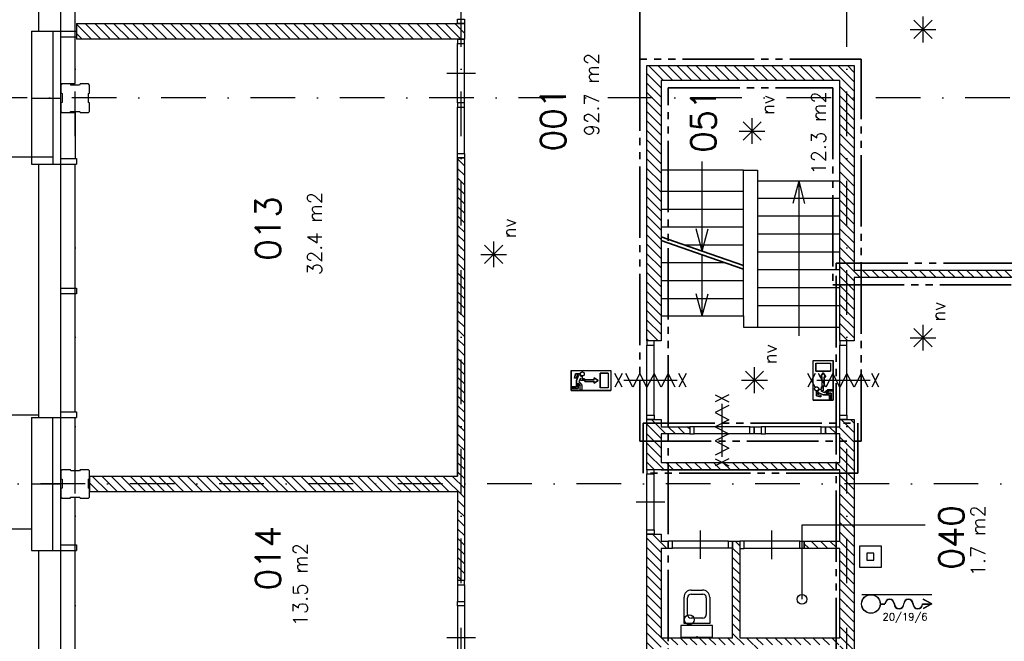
# Model space of a CAD drawing. Extents: x 36324 to 146208, y -50294 to 26426.
# Tile 5 of 39: x 44785 to 58564, y -10203 to -1510. Entities that reach past the tile are written whole.
import ezdxf
from ezdxf.enums import TextEntityAlignment as Align

# ---------------------------------------------------------------- set-up
doc = ezdxf.new("R2010")
doc.units = 0
doc.header["$LTSCALE"] = 100
doc.linetypes.add('B0302', pattern=[12.5, 6.25, -3.125, 0, -3.125])
doc.linetypes.add('B0804', pattern=[15, 10, -1, 1, -1, 1, -1])
for name, color, linetype in [('Bouwkundig', 253, 'CONTINUOUS'), ('Bouwkundig hatch', 254, 'CONTINUOUS'), ('Bouwkundig tekst', 252, 'CONTINUOUS'), ('Stramien', 252, 'B0302')]:
    doc.layers.add(name, color=color, linetype=linetype)
doc.layers.add('brandscheiding', color=40, linetype='B0804', lineweight=35)
doc.styles.add('bouwk tekst', font='romans.shx')
doc.styles.get("Standard").update_dxf_attribs({"font": 'romans.shx'})
pattern_1 = [(135, (55777.52, -168084.84), (-66.29126, -66.29126), [])]

msp = doc.modelspace()

# ---------------------------------------------------------------- hatches: boundary and pattern name
at = {"layer": 'Bouwkundig hatch', "linetype": 'Continuous'}
h = msp.add_hatch(dxfattribs=at)
h.set_pattern_fill('ANSI31', color=256, scale=750, angle=90, style=0)
h.set_pattern_definition(pattern_1)
h.paths.add_polyline_path([(51012.8, -1782.2), (51012.8, -1562.2), (50912.8, -1562.2), (45582.8, -1562.2), (45582.8, -1782.2)])
h.paths.add_polyline_path([(45762.8, -7892.7), (45762.8, -7934.7), (45747.8, -7939.7), (45747.8, -8064.7), (45762.8, -8072.7), (45762.8, -8112.7), (50912.8, -8112.7), (50912.8, -9352.7), (51012.8, -9352.7), (51012.8, -3442.7), (50912.8, -3442.7), (50912.8, -7892.7)])
h.paths.add_polyline_path([(45582.8, -10652.7), (45582.8, -10752.7), (51012.8, -10752.7), (51012.8, -10652.7), (50912.8, -10652.7)])
h = msp.add_hatch(dxfattribs=at)
h.set_pattern_fill('ANSI31', color=256, scale=750, angle=90, style=0)
h.set_pattern_definition(pattern_1)
h.paths.add_polyline_path([(53762.8, -2152.2), (53562.8, -2152.2), (53562.8, -6002.2), (53762.8, -6002.2), (53762.8, -2362.2), (56262.8, -2362.2), (56262.8, -6002.2), (56462.8, -6002.2), (56462.8, -5117.2), (61463.3, -5117.2), (61463.3, -5013.2), (56462.8, -5013.2), (56462.8, -2152.2), (56262.8, -2152.2)])
h = msp.add_hatch(dxfattribs=at)
h.set_pattern_fill('ANSI31', color=256, scale=750, angle=90, style=0)
h.set_pattern_definition(pattern_1)
h.paths.add_polyline_path([(53562.8, -8702.7), (53562.8, -11652.7), (53762.8, -11652.7), (53762.8, -11452.7), (54162.8, -11452.7), (54162.8, -11352.7), (53762.8, -11352.7), (53762.8, -10252.7), (55062.8, -10252.7), (55062.8, -11352.7), (55064.8, -11352.7), (55064.8, -11452.7), (55162.8, -11452.7), (55162.8, -10252.7), (56262.8, -10252.7), (56262.8, -11352.7), (56064.8, -11352.7), (56064.8, -11452.7), (56262.8, -11452.7), (56262.8, -12652.7), (55464.8, -12652.7), (55464.8, -12752.7), (56262.8, -12752.7), (56262.8, -13642.7), (53762.8, -13642.7), (53762.8, -12752.7), (54562.8, -12752.7), (54562.8, -12652.7), (53762.8, -12652.7), (53762.8, -12552.7), (53562.8, -12552.7), (53562.8, -14416.7), (53762.8, -14416.7), (53762.8, -13852.7), (56462.8, -13852.7), (56462.8, -7102.7), (56262.8, -7102.7), (56262.8, -7202.2), (56062.8, -7202.2), (56062.8, -7302.2), (56262.8, -7302.2), (56262.8, -7702.7), (53762.8, -7702.7), (53762.8, -7302.2), (54162.8, -7302.2), (54162.8, -7202.2), (53762.8, -7202.2), (53762.8, -7101.7), (53662.8, -7101.7), (53662.8, -7102.2), (53562.8, -7102.2), (53562.8, -7802.7), (53662.5, -7802.7), (56262.8, -7802.7), (56262.8, -8802.7), (55762.8, -8802.7), (55762.8, -8902.7), (56262.8, -8902.7), (56262.8, -10152.7), (54862.8, -10152.7), (54862.8, -8802.7), (54762.8, -8802.7), (54762.8, -8901.2), (54762.8, -10152.7), (53762.8, -10152.7), (53762.8, -8902.7), (53862.8, -8902.7), (53862.8, -8802.7), (53762.8, -8802.7), (53762.8, -8702.7)])

# ---------------------------------------------------------------- linework, layer by layer
at = {"layer": 'Bouwkundig', "linetype": 'Continuous'}
for p, q in [((45362.3, -13403.2), (45362.3, 8397.2)), ((45048.3, 1867.3), (45048.3, -1672.7)), ((45562.3, -1672.7), (45562.3, 57.3)), ((57427.4, -1826.7, 2600), (57427.4, -1465, 2600)), ((45582.3, -1562.7), (45582.3, -1782.7)), ((57246.6, -1645.9, 2600), (57606.4, -1645.9, 2600)), ((57555, -1773.1, 2600), (57299.3, -1517.4, 2600)), ((57299.3, -1773.1, 2600), (57553.7, -1518.6, 2600)), ((44948.3, -1672.7), (44948.3, -3532.7)), ((44948.3, -1672.7), (45582.3, -1672.7)), ((45248.3, -1672.7), (45248.3, -3532.7)), ((45582.3, -1752.7), (45362.3, -1752.7)), ((45562.3, -2402.7), (45562.3, -1752.7)), ((45362.3, -2402.7), (45562.3, -2402.7)), ((44948.3, -2605.6), (45362.3, -2605.6)), ((45362.3, -2808.5), (45562.3, -2808.5)), ((45562.3, -2808.5), (45562.3, -3452.7)), ((55035.9, -3247.6, 2600), (55035.9, -2885.9, 2600)), ((55163.5, -3193.9, 2600), (54907.7, -2938.2, 2600)), ((54907.7, -3193.9, 2600), (55162.2, -2939.5, 2600)), ((54855, -3066.7, 2600), (55214.9, -3066.7, 2600)), ((45248.3, -3432.7), (42562.3, -3432.7)), ((44948.3, -3532.7), (45582.3, -3532.7)), ((45048.3, -3532.7), (45048.3, -7072.7)), ((45362.3, -3452.7), (45582.3, -3452.7)), ((45562.3, -5262.7), (45562.3, -3532.7)), ((45582.3, -3452.7), (45582.3, -3532.7)), ((51546.6, -4918.9, 2600), (51290.9, -4663.1, 2600)), ((51290.9, -4918.9, 2600), (51545.3, -4664.4, 2600)), ((51419, -4972.5, 2600), (51419, -4610.8, 2600)), ((51238.2, -4791.6, 2600), (51598, -4791.6, 2600)), ((56462.3, -5013.7), (61462.8, -5013.7)), ((61462.8, -5117.7), (56462.3, -5117.7)), ((45362.3, -5262.7), (45582.3, -5262.7)), ((45582.3, -5342.7), (45362.3, -5342.7)), ((45562.3, -6992.9), (45562.3, -5342.7)), ((45582.3, -5262.7), (45582.3, -5342.7)), ((57427.4, -6137.9, 2600), (57427.4, -5776.2, 2600)), ((57555, -6084.3, 2600), (57299.3, -5828.5, 2600)), ((57299.3, -6084.3, 2600), (57553.7, -5829.8, 2600)), ((57246.6, -5957.1, 2600), (57606.4, -5957.1, 2600)), ((55891.1, -6830.2), (55891.1, -6275.3)), ((55891.1, -6275.3), (56168.5, -6275.3)), ((55928.1, -6312.3), (55928.1, -6423.3)), ((55928.1, -6312.3), (56131.6, -6312.3)), ((56131.6, -6312.3), (56131.6, -6423.3)), ((56168.5, -6830.2), (56168.5, -6275.3)), ((52502.1, -6418.2), (52502.1, -6695.6)), ((52502.1, -6418.2), (53057, -6418.2)), ((52562.2, -6464.4), (52547.2, -6524.5)), ((52623.2, -6464.4), (52562.2, -6464.4)), ((52909, -6455.2), (52909, -6658.6)), ((53020, -6455.2), (52909, -6455.2)), ((53020, -6455.2), (53020, -6658.6)), ((53057, -6418.2), (53057, -6695.6)), ((55196.8, -6679.3, 2600), (54941.1, -6423.6, 2600)), ((54941.1, -6679.3, 2600), (55195.5, -6424.8, 2600)), ((55069.2, -6732.9, 2600), (55069.2, -6371.2, 2600)), ((55928.1, -6423.3), (56131.6, -6423.3)), ((56029.8, -6451), (55992.8, -6506.5)), ((56066.8, -6506.5), (56029.8, -6451)), ((52571, -6524.5), (52547.2, -6524.5)), ((52580.3, -6487.6), (52571, -6524.5)), ((52607.2, -6487.6), (52576.1, -6556)), ((52576.1, -6556), (52576.1, -6644.8)), ((52580.3, -6487.6), (52607.2, -6487.6)), ((52599.2, -6593.9), (52627, -6629.6)), ((52599.2, -6667.9), (52599.2, -6593.9)), ((52610.1, -6570.2), (52650.1, -6621.6)), ((52631.6, -6523.3), (52610.2, -6570.4)), ((52631.6, -6523.3), (52631.6, -6556.9)), ((52687.1, -6556.9), (52631.6, -6556.9)), ((52654.7, -6500.2), (52654.7, -6533.8)), ((52687.1, -6533.8), (52654.7, -6533.8)), ((52687.1, -6556.9), (52687.1, -6533.8)), ((52696.3, -6543), (52825.8, -6543)), ((52696.3, -6543), (52696.3, -6570.8)), ((52696.3, -6570.8), (52825.8, -6570.8)), ((52825.8, -6519.9), (52825.8, -6543)), ((52881.3, -6556.9), (52825.8, -6519.9)), ((52825.8, -6593.9), (52881.3, -6556.9)), ((52825.8, -6570.8), (52825.8, -6593.9)), ((54888.4, -6552.1, 2600), (55248.2, -6552.1, 2600)), ((55992.8, -6506.5), (56016, -6506.5)), ((56016, -6636), (56016, -6506.5)), ((56043.7, -6506.5), (56066.8, -6506.5)), ((56043.7, -6636), (56043.7, -6506.5)), ((52502.1, -6695.6), (53057, -6695.6)), ((52511.4, -6644.8), (52511.4, -6667.9)), ((52576.1, -6644.8), (52511.4, -6644.8)), ((52511.4, -6667.9), (52599.2, -6667.9)), ((52627, -6691), (52627, -6629.6)), ((52650.1, -6691), (52627, -6691)), ((52650.1, -6621.6), (52650.1, -6691)), ((53020, -6658.6), (52909, -6658.6)), ((55937.3, -6709.1), (55937.3, -6770.1)), ((55960.5, -6725.1), (56028.9, -6756.2)), ((55960.5, -6752), (55960.5, -6725.1)), ((55973.2, -6677.6), (56006.7, -6677.6)), ((55996.2, -6700.7), (56029.8, -6700.7)), ((55996.2, -6700.7), (56043.3, -6722.1)), ((56006.7, -6645.2), (56006.7, -6677.6)), ((56029.8, -6645.2), (56006.7, -6645.2)), ((56016, -6636), (56043.7, -6636)), ((56029.8, -6645.2), (56029.8, -6700.7)), ((56043.2, -6722.2), (56094.6, -6682.2)), ((56066.9, -6733.1), (56102.5, -6705.3)), ((56140.8, -6733.1), (56066.9, -6733.1)), ((56094.6, -6682.2), (56163.9, -6682.2)), ((56163.9, -6705.3), (56102.5, -6705.3)), ((56140.8, -6820.9), (56140.8, -6733.1)), ((56163.9, -6682.2), (56163.9, -6705.3)), ((55891.1, -6830.2), (56168.5, -6830.2)), ((55937.3, -6770.1), (55997.5, -6785.1)), ((55960.5, -6752), (55997.5, -6761.3)), ((55997.5, -6761.3), (55997.5, -6785.1)), ((56028.9, -6756.2), (56117.7, -6756.2)), ((56117.7, -6756.2), (56117.7, -6820.9)), ((56117.7, -6820.9), (56140.8, -6820.9)), ((45362.3, -6992.7), (45582.3, -6992.7)), ((45582.3, -6992.7), (45582.3, -7072.7)), ((45048.3, -7042.7), (42562.3, -7042.7)), ((44948.3, -7072.7), (44948.3, -8933.2)), ((44948.3, -7072.7), (45582.3, -7072.7)), ((45248.3, -8933.2), (45248.3, -7072.7)), ((45562.3, -7818.2), (45562.3, -7072.7)), ((56262.3, -7103.2), (56462.3, -7103.2)), ((45762.3, -7893.2), (45762.3, -8113.2)), ((44948.3, -8002.7), (45362.3, -8002.7)), ((44948.3, -8003.2), (45362.3, -8003.2)), ((45562.3, -8853.2), (45562.3, -8188.2)), ((44948.3, -8633.2), (42362.3, -8633.2)), ((55732.5, -8580.9), (55732.5, -9616.3)), ((57458.3, -8580.9), (55732.5, -8580.9)), ((44948.3, -8933.2), (45582.3, -8933.2)), ((45048.3, -8933.2), (45048.3, -12473.2)), ((45362.3, -8853.2), (45582.3, -8853.2)), ((45562.3, -10663.2), (45562.3, -8933.2)), ((45582.3, -8853.2), (45582.3, -8933.2)), ((56570.3, -9547.9), (57548.9, -9547.9)), ((56570.3, -9549.6), (57548.9, -9549.6)), ((57548.3, -9681.5), (57429.1, -9616.6)), ((57551.9, -9681.5), (57429.9, -9615.1)), ((56828.7, -9680.7), (56894.3, -9680.7)), ((56828.7, -9682.4), (56894.3, -9682.4)), ((57419.1, -9680.7), (57546.7, -9680.7)), ((57419.1, -9682.4), (57546.7, -9682.4)), ((57548.3, -9681.5), (57429.1, -9746.5)), ((57551.9, -9681.5), (57429.9, -9748))]:
    msp.add_line(p, q, dxfattribs=at)
for points in [[(50912.3, -1562.7), (50912.3, -1503), (51012.1, -1503), (51012.1, -1562.7)], [(50912.3, -1782.7), (50912.3, -1842.5), (51012.1, -1842.5), (51012.1, -1782.7)], [(50912.3, -2673), (50912.3, -2732.7), (51012.1, -2732.7), (51012.1, -2673)], [(50912.3, -3442.7), (50912.3, -3383), (51012.1, -3383), (51012.1, -3442.7)], [(54912.3, -3612.7), (53762.3, -3612.7), (53762.3, -5652.7), (54912.3, -5652.7)], [(55112.3, -5809.7), (56262.3, -5809.7), (56262.3, -3769.7), (55112.3, -3769.7)], [(53562.3, -6002.7), (53562.3, -6062.5), (53662.1, -6062.5), (53662.1, -6002.7)], [(56262.3, -6002.7), (56262.3, -6062.5), (56362.1, -6062.5), (56362.1, -6002.7)], [(52623.2, -6464.4), (52623.8, -6471.1), (52627.3, -6481.1), (52630.8, -6486.6), (52634.3, -6490.5), (52640.4, -6495.2), (52646.8, -6498.3), (52651.7, -6499.7), (52654.7, -6500.6), (52654.7, -6533.8), (52687.1, -6533.8), (52687.1, -6556.9), (52631.6, -6556.9), (52631.6, -6523.3), (52610.2, -6570.4), (52650.1, -6621.6), (52650.1, -6691), (52627, -6691), (52627, -6629.6), (52599.2, -6593.9), (52599.2, -6667.9), (52511.4, -6667.9), (52511.4, -6644.8), (52576.1, -6644.8), (52576.1, -6556), (52607.2, -6487.6), (52580.3, -6487.6), (52571, -6524.5), (52547.2, -6524.5), (52562.2, -6464.4)], [(55937.3, -6709.1), (55944, -6708.5), (55954, -6705), (55959.5, -6701.5), (55963.4, -6698), (55968.1, -6691.9), (55971.2, -6685.5), (55972.6, -6680.6), (55973.5, -6677.6), (56006.7, -6677.6), (56006.7, -6645.2), (56029.8, -6645.2), (56029.8, -6700.7), (55996.2, -6700.7), (56043.3, -6722.1), (56094.6, -6682.2), (56163.9, -6682.2), (56163.9, -6705.3), (56102.5, -6705.3), (56066.9, -6733.1), (56140.8, -6733.1), (56140.8, -6820.9), (56117.7, -6820.9), (56117.7, -6756.2), (56028.9, -6756.2), (55960.5, -6725.1), (55960.5, -6752), (55997.5, -6761.3), (55997.5, -6785.1), (55937.3, -6770.1)], [(53562.3, -7102.7), (53562.3, -7042.7), (53662.3, -7042.7), (53662.3, -7102.7)], [(56262.3, -7102.7), (56262.3, -7042.7), (56362.3, -7042.7), (56362.3, -7102.7)], [(54162.3, -7302.7), (54222.1, -7302.7), (54222.1, -7203), (54162.3, -7203)], [(55062.3, -7302.7), (55002.3, -7302.7), (55002.3, -7202.7), (55062.3, -7202.7)], [(55162.3, -7302.7), (55222.1, -7302.7), (55222.1, -7203), (55162.3, -7203)], [(56062.3, -7302.7), (56002.3, -7302.7), (56002.3, -7202.7), (56062.3, -7202.7)], [(53562.3, -7803.2), (53562.3, -7863), (53662.1, -7863), (53662.1, -7803.2)], [(53562.3, -8703.2), (53562.3, -8643.2), (53662.3, -8643.2), (53662.3, -8703.2)], [(53862.3, -8901.7), (53922.1, -8901.7), (53922.1, -8802), (53862.3, -8802)], [(54762.3, -8901.7), (54702.3, -8901.7), (54702.3, -8801.7), (54762.3, -8801.7)], [(54862.3, -8903.2), (54922.1, -8903.2), (54922.1, -8803.5), (54862.3, -8803.5)], [(55762.3, -8903.2), (55702.3, -8903.2), (55702.3, -8803.2), (55762.3, -8803.2)], [(56740.3, -9069.3), (56740.3, -8969.3), (56640.3, -8969.3), (56640.3, -9069.3)], [(50912.3, -9353.2), (50912.3, -9413), (51012.1, -9413), (51012.1, -9353.2)], [(50912.3, -9708), (50912.3, -9648.2), (51012.1, -9648.2), (51012.1, -9708)], [(54480.3, -9981.2), (54036.3, -9981.2), (54036.3, -10146.2), (54480.3, -10146.2)]]:
    msp.add_lwpolyline(points, close=True, dxfattribs=at)
for points in [[(45582.3, -1562.7), (51012.3, -1562.7)], [(51012.3, -1562.7), (51012.3, -1782.7)], [(51012.3, -1782.7), (45582.3, -1782.7)], [(50912.3, -1782.7), (51012.3, -1782.7)], [(50912.3, -2673), (50912.3, -1842.5)], [(51012.1, -2673), (51012.1, -1842.5)], [(53562.3, -6002.7), (53562.3, -2152.7)], [(53562.3, -2152.7), (56262.3, -2152.7)], [(53762.3, -2152.7), (56262.3, -2152.7)], [(56262.3, -2152.7), (56462.3, -2152.7)], [(56462.3, -2152.7), (56462.3, -5013.7)], [(50762.3, -2257.7), (50962.3, -2257.7), (51162.3, -2257.7)], [(50762.8, -2257.7), (50962.8, -2257.7), (51162.8, -2257.7)], [(45362.3, -2793.5), (45377.3, -2808.5), (45492.3, -2808.5), (45500.3, -2793.5), (45625.3, -2793.5), (45630.3, -2808.5), (45747.3, -2808.5), (45762.3, -2793.5), (45762.3, -2674.5), (45747.3, -2666.5), (45747.3, -2541.5), (45762.3, -2536.5), (45762.3, -2423.5), (45747.3, -2408.5), (45632.3, -2408.5), (45624.3, -2423.5), (45499.3, -2423.5), (45494.3, -2408.5), (45377.3, -2408.5), (45362.3, -2423.5), (45362.3, -2534.5), (45377.3, -2542.5), (45377.3, -2667.5), (45362.3, -2672.5), (45362.3, -2793.5)], [(53762.3, -2362.7), (53762.3, -6002.7)], [(56262.3, -2362.7), (53762.3, -2362.7)], [(56262.3, -6002.7), (56262.3, -2362.7)], [(50912.3, -3383), (50912.3, -2732.7)], [(51012.1, -3383), (51012.1, -2732.7)], [(50912.3, -3442.7), (50912.3, -7893.2)], [(50912.3, -3442.7), (51012.3, -3442.7)], [(50912.3, -7893.2), (50912.3, -3443.2)], [(50912.3, -3443.2), (51012.3, -3443.2)], [(51012.3, -3442.7), (51012.3, -9353.2)], [(51012.3, -3443.2), (51012.3, -9353.2)], [(54338.3, -3612.7), (54338.3, -3492.7)], [(54338.3, -4746.7), (54338.3, -3492.7)], [(54912.3, -3612.7), (55112.3, -3612.7), (55112.3, -3812.7)], [(55688.3, -3769.7), (55604.3, -4080.7)], [(55688.3, -3769.7), (55688.3, -5809.7)], [(55688.3, -3769.7), (55770.3, -4080.7)], [(54912.3, -3912.7), (53762.3, -3912.7)], [(56262.3, -4009.7), (55112.3, -4009.7)], [(54912.3, -4162.7), (53762.3, -4162.7)], [(56262.3, -4259.7), (55112.3, -4259.7)], [(54912.3, -4412.7), (53762.3, -4412.7)], [(54338.3, -4746.7), (54254.3, -4436.7)], [(54338.3, -4746.7), (54420.3, -4436.7)], [(56262.3, -4509.7), (55112.3, -4509.7)], [(54912.3, -4662.7), (54096.3, -4662.7)], [(54338.3, -5652.7), (54338.3, -4796.7)], [(56262.3, -4759.7), (55112.3, -4759.7)], [(54642.3, -4912.7), (53762.3, -4912.7)], [(56262.3, -5009.7), (55112.3, -5009.7)], [(54912.3, -5162.7), (53762.3, -5162.7)], [(56462.3, -5117.7), (56462.3, -6002.7)], [(54338.3, -5652.7), (54254.3, -5342.7)], [(54338.3, -5652.7), (54420.3, -5342.7)], [(56262.3, -5259.7), (55112.3, -5259.7)], [(54912.3, -5412.7), (53762.3, -5412.7)], [(56262.3, -5509.7), (55112.3, -5509.7)], [(54912.3, -5652.7), (54912.3, -5809.7)], [(54912.3, -5809.7), (55112.3, -5809.7)], [(55688.3, -5809.7), (55688.3, -5929.7)], [(53762.3, -6002.7), (53562.3, -6002.7)], [(53562.3, -7042.7), (53562.3, -6062.5)], [(53662.3, -7042.7), (53662.1, -6062.5)], [(56462.3, -6002.7), (56262.3, -6002.7)], [(56262.3, -7042.7), (56262.3, -6062.5)], [(56362.3, -7042.7), (56362.1, -6062.5)], [(56168.5, -6830.2), (55891.1, -6830.2), (55891.1, -6275.3), (56168.5, -6275.3), (56168.5, -6830.2)], [(56131.6, -6423.3), (55928.1, -6423.3), (55928.1, -6312.3), (56131.6, -6312.3), (56131.6, -6423.3)], [(52502.1, -6695.6), (52502.1, -6418.2), (53057, -6418.2), (53057, -6695.6), (52502.1, -6695.6)], [(52511.4, -6667.9), (52511.4, -6644.8), (52576.1, -6644.8), (52576.1, -6556), (52607.2, -6487.6), (52580.3, -6487.6), (52571, -6524.5), (52547.2, -6524.5), (52562.2, -6464.4), (52623.2, -6464.4), (52623.7, -6470.3), (52624.2, -6472.8), (52624.9, -6475.3), (52625.9, -6478), (52627.5, -6481.5), (52629.2, -6484.3), (52630.4, -6486.1), (52632.4, -6488.5), (52634.2, -6490.3), (52637, -6492.8), (52639.7, -6494.8), (52642.7, -6496.5), (52645.7, -6497.9), (52649.8, -6499.3), (52652.8, -6499.9), (52654.7, -6500.6), (52654.7, -6533.8), (52687.1, -6533.8), (52687.1, -6556.9), (52631.6, -6556.9), (52631.6, -6523.3), (52610.2, -6570.4), (52650.1, -6621.6), (52650.1, -6691), (52627, -6691), (52627, -6629.6), (52599.2, -6593.9), (52599.2, -6667.9), (52511.4, -6667.9)], [(52623.2, -6464.4), (52623.2, -6464.8), (52623.2, -6465.2), (52623.2, -6465.7), (52623.2, -6466.1), (52623.3, -6466.5), (52623.3, -6466.9), (52623.3, -6467.3), (52623.4, -6467.7), (52623.4, -6468.1), (52623.4, -6468.5), (52623.5, -6468.9), (52623.5, -6469.3), (52623.6, -6469.7), (52623.7, -6470.1), (52623.7, -6470.5), (52623.8, -6470.9), (52623.9, -6471.3), (52624, -6471.7), (52624, -6472.1), (52624.1, -6472.5), (52624.2, -6472.9), (52624.3, -6473.3), (52624.4, -6473.7), (52624.5, -6474.1), (52624.6, -6474.5), (52624.7, -6474.9), (52624.9, -6475.3), (52625, -6475.6), (52625.1, -6476), (52625.3, -6476.4), (52625.4, -6476.8), (52625.5, -6477.2), (52625.7, -6477.6), (52625.8, -6477.9), (52626, -6478.3), (52626.1, -6478.7), (52626.3, -6479.1), (52626.5, -6479.4), (52626.6, -6479.8), (52626.8, -6480.2), (52627, -6480.5), (52627.2, -6480.9), (52627.4, -6481.3), (52627.6, -6481.6), (52627.8, -6482), (52628, -6482.3), (52628.2, -6482.7), (52628.4, -6483), (52628.6, -6483.4), (52628.8, -6483.7), (52629, -6484.1), (52629.2, -6484.4), (52629.5, -6484.7), (52629.7, -6485.1), (52629.9, -6485.4), (52630.2, -6485.7), (52630.4, -6486.1), (52630.7, -6486.4), (52630.9, -6486.7), (52631.2, -6487), (52631.4, -6487.3), (52631.7, -6487.7), (52631.9, -6488), (52632.2, -6488.3), (52632.5, -6488.6), (52632.7, -6488.9), (52633, -6489.2), (52633.3, -6489.5), (52633.6, -6489.8), (52633.9, -6490.1), (52634.2, -6490.3), (52634.5, -6490.6), (52634.8, -6490.9), (52635.1, -6491.2), (52635.4, -6491.5), (52635.7, -6491.7), (52636, -6492), (52636.3, -6492.2), (52636.6, -6492.5), (52636.9, -6492.8), (52637.2, -6493), (52637.6, -6493.3), (52637.9, -6493.5), (52638.2, -6493.7), (52638.5, -6494), (52638.9, -6494.2), (52639.2, -6494.4), (52639.6, -6494.7), (52639.9, -6494.9), (52640.2, -6495.1), (52640.6, -6495.3), (52640.9, -6495.5), (52641.3, -6495.7), (52641.6, -6495.9), (52642, -6496.1), (52642.4, -6496.3), (52642.7, -6496.5), (52643.1, -6496.7), (52643.4, -6496.9), (52643.8, -6497), (52644.2, -6497.2), (52644.6, -6497.4), (52644.9, -6497.6), (52645.3, -6497.7), (52645.7, -6497.9), (52646.1, -6498), (52646.4, -6498.2), (52646.8, -6498.3), (52647.2, -6498.4), (52647.6, -6498.6), (52648, -6498.7), (52648.4, -6498.8), (52648.7, -6499), (52649.1, -6499.1), (52649.5, -6499.2), (52649.9, -6499.3), (52650.3, -6499.4), (52650.7, -6499.5), (52651.1, -6499.6), (52651.5, -6499.7), (52651.9, -6499.8), (52652.3, -6499.9), (52652.7, -6499.9), (52653.1, -6500), (52653.5, -6500.1), (52653.9, -6500.1), (52654.3, -6500.2), (52654.7, -6500.2)], [(52631.9, -6460.3), (52633, -6455.7), (52635.3, -6450.6), (52638, -6446.7), (52640.4, -6444.2), (52644.1, -6441.2), (52648, -6439.1), (52653.6, -6437.3), (52661, -6436.7), (52667.2, -6437.8), (52671.3, -6439.4), (52673.4, -6440.5), (52676, -6442.3), (52678.2, -6444.1), (52681.3, -6447.5), (52683.6, -6451), (52685.5, -6455.3), (52686.9, -6461.1), (52687.1, -6465.3), (52686.7, -6468.9), (52685.2, -6474.5), (52683.6, -6477.9), (52680.6, -6482.3), (52676.2, -6486.5), (52673.4, -6488.4), (52669, -6490.4), (52664.6, -6491.7), (52657.9, -6492.1), (52651.9, -6491.2), (52647.6, -6489.6), (52644.3, -6487.8), (52641.2, -6485.4), (52637.8, -6482), (52635.1, -6478), (52633.6, -6474.7), (52632.3, -6470.5), (52631.8, -6467.7), (52631.6, -6463.1), (52631.9, -6460.3)], [(52678.9, -6444.8), (52679.9, -6445.8), (52680.8, -6446.8), (52681.6, -6447.9), (52682.4, -6449), (52683.1, -6450.2), (52683.8, -6451.4), (52684.4, -6452.6), (52685, -6453.8), (52685.4, -6455.1), (52685.9, -6456.4), (52686.2, -6457.7), (52686.5, -6459), (52686.8, -6460.4), (52686.9, -6461.7), (52687, -6463.1), (52687.1, -6464.4), (52687, -6465.8), (52686.9, -6467.2), (52686.8, -6468.5), (52686.5, -6469.8), (52686.2, -6471.2), (52685.9, -6472.5), (52685.4, -6473.8), (52685, -6475.1), (52684.4, -6476.3), (52683.8, -6477.5), (52683.1, -6478.7), (52682.4, -6479.8), (52681.6, -6481), (52680.8, -6482), (52679.9, -6483.1), (52678.9, -6484.1), (52678, -6485), (52676.9, -6485.9), (52675.9, -6486.7), (52674.7, -6487.5), (52673.6, -6488.2), (52672.4, -6488.9), (52671.2, -6489.5), (52669.9, -6490.1), (52668.7, -6490.6), (52667.4, -6491), (52666.1, -6491.3), (52664.7, -6491.6), (52663.4, -6491.9), (52662, -6492), (52660.7, -6492.1), (52659.3, -6492.2), (52658, -6492.1), (52656.6, -6492), (52655.2, -6491.9), (52653.9, -6491.6), (52652.6, -6491.3), (52651.3, -6491), (52650, -6490.6), (52648.7, -6490.1), (52647.5, -6489.5), (52646.2, -6488.9), (52645.1, -6488.2), (52643.9, -6487.5), (52642.8, -6486.7), (52641.7, -6485.9), (52640.7, -6485), (52639.7, -6484.1), (52638.8, -6483.1), (52637.9, -6482), (52637, -6481), (52636.3, -6479.8), (52635.5, -6478.7), (52634.9, -6477.5), (52634.2, -6476.3), (52633.7, -6475.1), (52633.2, -6473.8), (52632.8, -6472.5), (52632.4, -6471.2), (52632.1, -6469.8), (52631.9, -6468.5), (52631.7, -6467.2), (52631.6, -6465.8), (52631.6, -6464.4), (52631.6, -6463.1), (52631.7, -6461.7), (52631.9, -6460.4), (52632.1, -6459), (52632.4, -6457.7), (52632.8, -6456.4), (52633.2, -6455.1), (52633.7, -6453.8), (52634.2, -6452.6), (52634.9, -6451.4), (52635.5, -6450.2), (52636.3, -6449), (52637, -6447.9), (52637.9, -6446.8), (52638.8, -6445.8), (52639.7, -6444.8), (52640.7, -6443.9), (52641.7, -6443), (52642.8, -6442.1), (52643.9, -6441.4), (52645.1, -6440.6), (52646.2, -6440), (52647.5, -6439.4), (52648.7, -6438.8), (52650, -6438.3), (52651.3, -6437.9), (52652.6, -6437.5), (52653.9, -6437.2), (52655.3, -6437), (52656.6, -6436.8), (52658, -6436.7), (52659.3, -6436.7), (52660.7, -6436.7), (52662, -6436.8), (52663.4, -6437), (52664.7, -6437.2), (52666.1, -6437.5), (52667.4, -6437.9), (52668.7, -6438.3), (52669.9, -6438.8), (52671.2, -6439.4), (52672.4, -6440), (52673.6, -6440.6), (52674.7, -6441.4), (52675.9, -6442.1), (52676.9, -6443), (52678, -6443.9), (52678.9, -6444.8)], [(52909, -6658.6), (52909, -6455.2), (53020, -6455.2), (53020, -6658.6), (52909, -6658.6)], [(53215.3, -6649.7), (53115.3, -6456.7)], [(53215.3, -6456.7), (53115.3, -6649.7)], [(53959.3, -6649.7), (53860.3, -6456.7), (53761.3, -6649.7), (53662.3, -6456.7), (53563.3, -6649.7), (53464.3, -6456.7), (53365.3, -6649.7), (53266.3, -6456.7)], [(54110.3, -6649.7), (54010.3, -6456.7)], [(54110.3, -6456.7), (54010.3, -6649.7)], [(55915.3, -6649.7), (55815.3, -6456.7)], [(55915.3, -6456.7), (55815.3, -6649.7)], [(56659.3, -6649.7), (56560.3, -6456.7), (56461.3, -6649.7), (56362.3, -6456.7), (56263.3, -6649.7), (56164.3, -6456.7), (56065.3, -6649.7), (55966.3, -6456.7)], [(56043.7, -6636), (56016, -6636), (56016, -6506.5), (55992.8, -6506.5), (56029.8, -6451), (56066.8, -6506.5), (56043.7, -6506.5), (56043.7, -6636)], [(56810.3, -6649.7), (56710.3, -6456.7)], [(56810.3, -6456.7), (56710.3, -6649.7)], [(52696.3, -6570.8), (52696.3, -6543), (52825.8, -6543), (52825.8, -6519.9), (52881.3, -6556.9), (52825.8, -6593.9), (52825.8, -6570.8), (52696.3, -6570.8)], [(53240.3, -6552.7), (53985.3, -6552.7)], [(53412.3, -6552.7), (53612.3, -6552.7), (53812.3, -6552.7)], [(55940.3, -6552.7), (56685.3, -6552.7)], [(56112.3, -6552.7), (56312.3, -6552.7), (56512.3, -6552.7)], [(55917.7, -6653.3), (55918.7, -6652.4), (55919.8, -6651.5), (55920.8, -6650.7), (55921.9, -6649.9), (55923.1, -6649.2), (55924.3, -6648.5), (55925.5, -6647.9), (55926.7, -6647.3), (55928, -6646.8), (55929.3, -6646.4), (55930.6, -6646.1), (55931.9, -6645.8), (55933.3, -6645.5), (55934.6, -6645.4), (55936, -6645.3), (55937.4, -6645.2), (55938.7, -6645.3), (55940.1, -6645.4), (55941.4, -6645.5), (55942.8, -6645.8), (55944.1, -6646.1), (55945.4, -6646.4), (55946.7, -6646.8), (55948, -6647.3), (55949.2, -6647.9), (55950.4, -6648.5), (55951.6, -6649.2), (55952.8, -6649.9), (55953.9, -6650.7), (55955, -6651.5), (55956, -6652.4), (55957, -6653.3), (55957.9, -6654.3), (55958.8, -6655.4), (55959.6, -6656.4), (55960.4, -6657.6), (55961.1, -6658.7), (55961.8, -6659.9), (55962.4, -6661.1), (55963, -6662.4), (55963.5, -6663.6), (55963.9, -6664.9), (55964.3, -6666.2), (55964.6, -6667.6), (55964.8, -6668.9), (55965, -6670.2), (55965.1, -6671.6), (55965.1, -6673), (55965.1, -6674.3), (55965, -6675.7), (55964.8, -6677), (55964.6, -6678.4), (55964.3, -6679.7), (55963.9, -6681), (55963.5, -6682.3), (55963, -6683.6), (55962.4, -6684.8), (55961.8, -6686), (55961.1, -6687.2), (55960.4, -6688.4), (55959.6, -6689.5), (55958.8, -6690.6), (55957.9, -6691.6), (55957, -6692.6), (55956, -6693.5), (55955, -6694.4), (55953.9, -6695.2), (55952.8, -6696), (55951.6, -6696.8), (55950.4, -6697.4), (55949.2, -6698), (55948, -6698.6), (55946.7, -6699.1), (55945.4, -6699.5), (55944.1, -6699.9), (55942.8, -6700.2), (55941.4, -6700.4), (55940.1, -6700.6), (55938.7, -6700.7), (55937.4, -6700.7), (55936, -6700.7), (55934.6, -6700.6), (55933.3, -6700.4), (55931.9, -6700.2), (55930.6, -6699.9), (55929.3, -6699.5), (55928, -6699.1), (55926.7, -6698.6), (55925.5, -6698), (55924.3, -6697.4), (55923.1, -6696.8), (55921.9, -6696), (55920.8, -6695.2), (55919.8, -6694.4), (55918.7, -6693.5), (55917.7, -6692.6), (55916.8, -6691.6), (55915.9, -6690.6), (55915.1, -6689.5), (55914.3, -6688.4), (55913.6, -6687.2), (55912.9, -6686), (55912.3, -6684.8), (55911.7, -6683.6), (55911.2, -6682.3), (55910.8, -6681), (55910.4, -6679.7), (55910.1, -6678.4), (55909.9, -6677), (55909.7, -6675.7), (55909.6, -6674.3), (55909.6, -6673), (55909.6, -6671.6), (55909.7, -6670.2), (55909.9, -6668.9), (55910.1, -6667.6), (55910.4, -6666.2), (55910.8, -6664.9), (55911.2, -6663.6), (55911.7, -6662.3), (55912.3, -6661.1), (55912.9, -6659.9), (55913.6, -6658.7), (55914.3, -6657.6), (55915.1, -6656.4), (55915.9, -6655.4), (55916.8, -6654.3), (55917.7, -6653.3)], [(55933.3, -6700.4), (55928.6, -6699.3), (55923.5, -6697), (55919.6, -6694.3), (55917.1, -6691.9), (55914.2, -6688.2), (55912, -6684.3), (55910.2, -6678.6), (55909.7, -6671.3), (55910.7, -6665.1), (55912.3, -6661), (55913.5, -6658.9), (55915.2, -6656.3), (55917, -6654.1), (55920.4, -6651), (55924, -6648.7), (55928.3, -6646.8), (55934, -6645.4), (55938.2, -6645.2), (55941.8, -6645.6), (55947.4, -6647.1), (55950.9, -6648.7), (55955.2, -6651.7), (55959.4, -6656.1), (55961.3, -6658.9), (55963.4, -6663.3), (55964.6, -6667.7), (55965.1, -6674.4), (55964.1, -6680.4), (55962.5, -6684.7), (55960.7, -6688), (55958.3, -6691.1), (55954.9, -6694.5), (55951, -6697.1), (55947.7, -6698.7), (55943.4, -6700), (55940.6, -6700.5), (55936, -6700.7), (55933.3, -6700.4)], [(56140.8, -6820.9), (56117.7, -6820.9), (56117.7, -6756.2), (56028.9, -6756.2), (55960.5, -6725.1), (55960.5, -6752), (55997.5, -6761.3), (55997.5, -6785.1), (55937.3, -6770.1), (55937.3, -6709.1), (55943.2, -6708.6), (55945.7, -6708.1), (55948.2, -6707.4), (55951, -6706.4), (55954.5, -6704.8), (55957.2, -6703.1), (55959, -6701.8), (55961.4, -6699.9), (55963.3, -6698.1), (55965.7, -6695.3), (55967.7, -6692.6), (55969.4, -6689.5), (55970.8, -6686.6), (55972.2, -6682.5), (55972.9, -6679.5), (55973.5, -6677.6), (56006.7, -6677.6), (56006.7, -6645.2), (56029.8, -6645.2), (56029.8, -6700.7), (55996.2, -6700.7), (56043.3, -6722.1), (56094.6, -6682.2), (56163.9, -6682.2), (56163.9, -6705.3), (56102.5, -6705.3), (56066.9, -6733.1), (56140.8, -6733.1), (56140.8, -6820.9)], [(55937.4, -6709.1), (55937.8, -6709.1), (55938.2, -6709.1), (55938.6, -6709.1), (55939, -6709), (55939.4, -6709), (55939.8, -6709), (55940.2, -6709), (55940.6, -6708.9), (55941, -6708.9), (55941.4, -6708.9), (55941.8, -6708.8), (55942.2, -6708.8), (55942.6, -6708.7), (55943, -6708.6), (55943.4, -6708.6), (55943.8, -6708.5), (55944.2, -6708.4), (55944.6, -6708.3), (55945, -6708.3), (55945.4, -6708.2), (55945.8, -6708.1), (55946.2, -6708), (55946.6, -6707.9), (55947, -6707.8), (55947.4, -6707.7), (55947.8, -6707.5), (55948.2, -6707.4), (55948.6, -6707.3), (55948.9, -6707.2), (55949.3, -6707), (55949.7, -6706.9), (55950.1, -6706.8), (55950.5, -6706.6), (55950.9, -6706.5), (55951.2, -6706.3), (55951.6, -6706.1), (55952, -6706), (55952.3, -6705.8), (55952.7, -6705.7), (55953.1, -6705.5), (55953.4, -6705.3), (55953.8, -6705.1), (55954.2, -6704.9), (55954.5, -6704.7), (55954.9, -6704.5), (55955.2, -6704.3), (55955.6, -6704.1), (55955.9, -6703.9), (55956.3, -6703.7), (55956.6, -6703.5), (55957, -6703.3), (55957.3, -6703.1), (55957.7, -6702.8), (55958, -6702.6), (55958.3, -6702.4), (55958.7, -6702.1), (55959, -6701.9), (55959.3, -6701.6), (55959.6, -6701.4), (55959.9, -6701.1), (55960.3, -6700.9), (55960.6, -6700.6), (55960.9, -6700.4), (55961.2, -6700.1), (55961.5, -6699.8), (55961.8, -6699.5), (55962.1, -6699.3), (55962.4, -6699), (55962.7, -6698.7), (55963, -6698.4), (55963.3, -6698.1), (55963.5, -6697.8), (55963.8, -6697.5), (55964.1, -6697.2), (55964.4, -6696.9), (55964.6, -6696.6), (55964.9, -6696.3), (55965.2, -6696), (55965.4, -6695.7), (55965.7, -6695.4), (55965.9, -6695.1), (55966.2, -6694.7), (55966.4, -6694.4), (55966.7, -6694.1), (55966.9, -6693.7), (55967.1, -6693.4), (55967.4, -6693.1), (55967.6, -6692.7), (55967.8, -6692.4), (55968, -6692), (55968.2, -6691.7), (55968.4, -6691.3), (55968.6, -6691), (55968.8, -6690.6), (55969, -6690.3), (55969.2, -6689.9), (55969.4, -6689.6), (55969.6, -6689.2), (55969.8, -6688.8), (55970, -6688.5), (55970.1, -6688.1), (55970.3, -6687.7), (55970.5, -6687.4), (55970.6, -6687), (55970.8, -6686.6), (55970.9, -6686.2), (55971.1, -6685.9), (55971.2, -6685.5), (55971.4, -6685.1), (55971.5, -6684.7), (55971.6, -6684.3), (55971.8, -6683.9), (55971.9, -6683.5), (55972, -6683.2), (55972.1, -6682.8), (55972.2, -6682.4), (55972.3, -6682), (55972.4, -6681.6), (55972.5, -6681.2), (55972.6, -6680.8), (55972.7, -6680.4), (55972.8, -6680), (55972.8, -6679.6), (55972.9, -6679.2), (55973, -6678.8), (55973.1, -6678.4), (55973.1, -6678), (55973.2, -6677.6)], [(54517.8, -6755.1), (54711.3, -6855.1)], [(54711.3, -6755.1), (54517.8, -6855.1)], [(54614.3, -7625.1), (54614.3, -6880.1)], [(54711.3, -6906.1), (54517.8, -7005.1), (54711.3, -7104.1), (54517.8, -7203.1), (54711.3, -7302.1), (54517.8, -7401.1), (54711.3, -7500.1), (54517.8, -7599.1)], [(53562.3, -7102.2), (53762.3, -7102.2)], [(53562.3, -7803.2), (53562.3, -7102.7)], [(53762.3, -7102.2), (53762.3, -7202.7)], [(56262.3, -7202.7), (56262.3, -7103.2)], [(56462.3, -7103.2), (56462.3, -13853.2)], [(53762.3, -7202.7), (54162.3, -7202.7)], [(53762.3, -7302.7), (53762.3, -7703.2)], [(54162.3, -7302.7), (53762.3, -7302.7)], [(54162.3, -7202.7), (54162.3, -7302.7)], [(55002.3, -7202.7), (54222.1, -7203)], [(55002.3, -7302.7), (54222.1, -7302.7)], [(55062.3, -7202.7), (55162.3, -7202.7)], [(55062.3, -7302.7), (55062.3, -7202.7)], [(55162.3, -7302.7), (55062.3, -7302.7)], [(55162.3, -7202.7), (55162.3, -7302.7)], [(56002.3, -7202.7), (55222.1, -7203)], [(56002.3, -7302.7), (55222.1, -7302.7)], [(56062.3, -7202.7), (56262.3, -7202.7)], [(56062.3, -7302.7), (56062.3, -7202.7)], [(56262.3, -7302.7), (56062.3, -7302.7)], [(56262.3, -7703.2), (56262.3, -7302.7)], [(53762.3, -7703.2), (56262.3, -7703.2)], [(54517.8, -7650.1), (54711.3, -7750.1)], [(54711.3, -7650.1), (54517.8, -7750.1)], [(45362.3, -8188.2), (45377.3, -8203.2), (45492.3, -8203.2), (45500.3, -8188.2), (45625.3, -8188.2), (45630.3, -8203.2), (45747.3, -8203.2), (45762.3, -8188.2), (45762.3, -8069.2), (45747.3, -8061.2), (45747.3, -7936.2), (45762.3, -7931.2), (45762.3, -7818.2), (45747.3, -7803.2), (45632.3, -7803.2), (45624.3, -7818.2), (45499.3, -7818.2), (45494.3, -7803.2), (45377.3, -7803.2), (45362.3, -7818.2), (45362.3, -7929.2), (45377.3, -7937.2), (45377.3, -8062.2), (45362.3, -8067.2), (45362.3, -8188.2)], [(56262.3, -7803.2), (53562.3, -7803.2)], [(53762.3, -7803.2), (56262.3, -7803.2)], [(56262.3, -8803.2), (56262.3, -7803.2)], [(45762.3, -7893.2), (50912.3, -7893.2)], [(53562.3, -8643.2), (53562.3, -7863)], [(53662.3, -8643.2), (53662.1, -7863)], [(50912.3, -8113.2), (45762.3, -8113.2)], [(50912.3, -8113.2), (50912.3, -9353.2)], [(53412.3, -8253.2), (53612.3, -8253.2), (53812.3, -8253.2)], [(54314.3, -9051.7), (54314.3, -8851.7), (54314.3, -8651.7)], [(55312.3, -9053.2), (55312.3, -8853.2), (55312.3, -8653.2)], [(53562.3, -11653.2), (53562.3, -8703.2)], [(53562.3, -8703.2), (53762.3, -8703.2)], [(53762.3, -8703.2), (53762.3, -8803.2)], [(53762.3, -8803.2), (53862.3, -8803.2)], [(53862.3, -8803.2), (53862.3, -8903.2)], [(54702.3, -8801.7), (53922.1, -8802)], [(54762.3, -8803.2), (54862.3, -8803.2)], [(54762.3, -10153.2), (54762.3, -8803.2)], [(54862.3, -8803.2), (54862.3, -10153.2)], [(55702.3, -8803.2), (54922.1, -8803.5)], [(55762.3, -8803.2), (56262.3, -8803.2)], [(55762.3, -8903.2), (55762.3, -8803.2)], [(53862.3, -8903.2), (53762.3, -8903.2)], [(53762.3, -8903.2), (53762.3, -10153.2)], [(54702.3, -8901.7), (53922.1, -8901.7)], [(55702.3, -8903.2), (54922.1, -8903.2)], [(56262.3, -8903.2), (55762.3, -8903.2)], [(56262.3, -10153.2), (56262.3, -8903.2)], [(56840.2, -9169.3), (56540.3, -9169.3), (56540.3, -8869.3), (56840.3, -8869.3), (56840.3, -9169.3)], [(51012.3, -9353.2), (50912.3, -9353.2)], [(50912.3, -9413), (50912.3, -9648.2)], [(51012.1, -9413), (51012.1, -9648.2)], [(54183.3, -9486.2), (54341.3, -9486.2)], [(54441.3, -9956.2), (54083.3, -9956.2), (54083.3, -9586.2)], [(54130.3, -9829.2), (54130.3, -9593.2)], [(54180.3, -9543.2), (54344.3, -9543.2)], [(54394.3, -9593.2), (54394.3, -9829.2)], [(54441.3, -9586.2), (54441.3, -9956.2)], [(50912.3, -9708), (50912.3, -10593.5)], [(51012.1, -9708), (51012.1, -10593.5)], [(54344.3, -9879.2), (54180.3, -9879.2)], [(50762.3, -10150.7), (50962.3, -10150.7), (51162.3, -10150.7)], [(50762.8, -10150.7), (50962.8, -10150.7), (51162.8, -10150.7)], [(53762.3, -10153.2), (54762.3, -10153.2)], [(54262.3, -10133.2), (54262.3, -10153.2)], [(54862.3, -10153.2), (56262.3, -10153.2)]]:
    msp.add_lwpolyline(points, dxfattribs=at)
for points in [[(54183.3, -9486.2, 0.4142136), (54083.3, -9586.2)], [(54441.3, -9586.2, 0.4142136), (54341.3, -9486.2)], [(54180.3, -9543.2, 0.4142136), (54130.3, -9593.2)], [(54394.3, -9593.2, 0.4142136), (54344.3, -9543.2)], [(54130.3, -9829.2, 0.4142135), (54180.3, -9879.2)], [(54344.3, -9879.2, 0.4142136), (54394.3, -9829.2)]]:
    msp.add_lwpolyline(points, format="xyb", dxfattribs=at)
for centre, radius in [((55732.5, -9616.3), 68.8), ((56697.5, -9680.7), 131.2), ((56697.5, -9680.7), 129.5), ((54157.3, -9901.5), 68.8)]:
    msp.add_circle(centre, radius, dxfattribs=at)
for centre, radius, start, end in [((56959.9, -9680.7), 65.6, 0, 180), ((56959.9, -9680.7), 63.9, 0, 180), ((57222.3, -9680.7), 65.6, 0, 180), ((57222.3, -9680.7), 63.9, 0, 180), ((57091.1, -9680.7), 67.3, 180, 0), ((57091.1, -9680.7), 65.6, 180, 0), ((57353.5, -9680.7), 67.3, 180, 0), ((57353.5, -9680.7), 65.6, 180, 0)]:
    msp.add_arc(centre, radius, start, end, dxfattribs=at)
at = {"layer": 'brandscheiding'}
for p, q in [((53462.3, -2062.7), (53462.3, -1062.7)), ((53862.3, -16203.2), (53862.3, -2462.7)), ((53862.3, -2462.7), (56162.3, -2462.7)), ((56162.3, -2462.7), (56162.3, -5217.7)), ((56212.3, -13593.2), (56212.3, -4913.7)), ((56212.3, -4913.7), (62162.8, -4913.7)), ((56162.3, -5217.7), (61362.8, -5217.7))]:
    msp.add_line(p, q, dxfattribs=at)
for points in [[(56562.3, -7402.7), (56562.3, -2062.7), (53462.3, -2062.7), (53462.3, -7402.7)], [(56512.3, -7853.2), (53512.3, -7853.2), (53512.3, -7153.2), (56512.3, -7152.3), (56512.3, -7853.2)]]:
    msp.add_lwpolyline(points, close=True, dxfattribs=at)
for points in [[(54338.3, -4746.7), (53762.3, -4546.7)], [(54338.3, -4796.7), (53762.3, -4596.7)], [(54912.3, -4946.7), (54338.3, -4746.7)], [(54912.3, -4996.7), (54338.3, -4796.7)]]:
    msp.add_lwpolyline(points, dxfattribs=at)
at = {"layer": 'Stramien'}
for p, q in [((45562.8, -40641.2), (45562.8, 11055.6)), ((50962.8, -40641.2), (50962.8, 11055.6)), ((56362.8, -40641.2), (56362.8, 11055.6)), ((133648.8, -2603.2), (36324.1, -2603.2)), ((145707.8, -8003.2), (36324.1, -8003.2))]:
    msp.add_line(p, q, dxfattribs=at)

# ---------------------------------------------------------------- texts
at = {"layer": 'Bouwkundig tekst', "linetype": 'Continuous'}
for s, p in [('001', (52425.9, -3350.2)), ('051', (54529, -3371.1)), ('013', (48436.3, -4880.7)), ('040', (57999.1, -9200.1)), ('014', (48436.3, -9490.2))]:
    msp.add_text(s, height=350, rotation=90, dxfattribs=at).set_placement(p)
for p in [(55251.3, -2701.2, 2600), (51634.5, -4426.1, 2600), (57642.9, -5591.5, 2600), (55284.7, -6186.5, 2600)]:
    msp.add_text('nv', height=185.94, rotation=90, dxfattribs=at).set_placement(p, align=Align.MIDDLE)
msp.add_text('20/19/6', height=102.04, dxfattribs=at).set_placement((56860.8, -9860.7), align=Align.MIDDLE_LEFT)
at = {"layer": 'Bouwkundig tekst', "linetype": 'Continuous', "char_height": 200, "width": 1805, "attachment_point": 1, "rotation": 90, "style": 'bouwk tekst'}
for s, insert in [('92.7 m2', (52691.3, -3139.6)), ('12.3 m2', (55866.3, -3676.6)), ('32.4 m2', (48814.3, -5084.6)), ('1.7 m2', (58097.3, -9294.6)), ('13.5 m2', (48611.3, -9994.6))]:
    msp.add_mtext(s, dxfattribs=dict(at, insert=insert))

doc.saveas('drawing.dxf')
